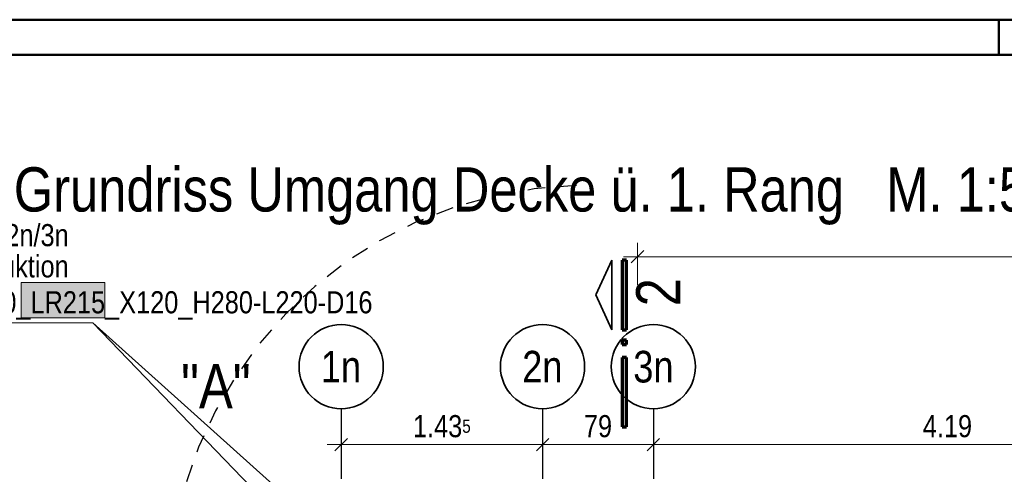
# Model space of a CAD drawing. Header units: millimetres. Extents: x 0 to 91, y -53.4 to 42.
# Tile 146 of 180: x 3.5 to 10.5, y 38.8 to 42. Entities that reach past the tile are written whole.
import ezdxf
from ezdxf.enums import TextEntityAlignment as Align

# ---------------------------------------------------------------- set-up
doc = ezdxf.new("R2010")
doc.units = ezdxf.units.MM
doc.linetypes.add('DASHDOTX2', pattern=[2, 1, -0.5, 0, -0.5])
doc.linetypes.add('HIDDEN', pattern=[0.375, 0.25, -0.125])
doc.layers.add('Achsen', color=7, linetype='Continuous', lineweight=20)
doc.styles.add('Arial Narrow', font='ARIALN.TTF')
doc.dimstyles.new('Arch_Strakon_dimstyle', dxfattribs={"dimtxt": 1, "dimasz": 1, "dimexe": 1.25, "dimexo": 0.0625, "dimgap": 1, "dimtad": 0, "dimdec": 5, "dimzin": 12, "dimdsep": 46, "dimtxsty": 'Arial Narrow', "dimblk": 'Arrowhead_Tick', "dimsah": 1, "dimcen": 0, "dimse1": 1, "dimse2": 1, "dimclrd": 6, "dimclrt": 2, "dimazin": 0, "dimtfac": 1, "dimtdec": 4, "dimtmove": 0, "dimatfit": 3, "dimldrblk": 'NONE', "dimfxl": 1, "dimtvp": 1, "dimtolj": 1, "dimtzin": 0, "dimlwd": 13, "dimarcsym": 2})

# ---------------------------------------------------------------- blocks, each defined once
blk = doc.blocks.new('Arrowhead_Tick')
at = {"color": 0, "linetype": 'Continuous', "lineweight": -2}
for p, q in [((0, 20), (0, -10)), ((-1, 0), (0, 0)), ((10, 0), (0, 0))]:
    blk.add_line(p, q, dxfattribs=at)
at = {"color": 2, "linetype": 'Continuous', "lineweight": 35}
blk.add_line((4.42, 4.42), (-4.42, -4.42), dxfattribs=at)
blk = doc.blocks.new('*D19')
at = {"layer": 'Achsen', "color": 6, "linetype": 'Continuous', "lineweight": 13}
blk.add_line((5.8242, 39.0237), (7.2392, 39.0237), dxfattribs=at)
at = {"layer": 'Defpoints', "color": 0}
for p in [(5.8142, 39.2789), (7.2492, 39.2789), (7.2492, 39.0237)]:
    blk.add_point(p, dxfattribs=at)
at = {"layer": 'Achsen', "color": 6, "lineweight": 13, "xscale": 0.01, "yscale": 0.01, "zscale": 0.01}
blk.add_blockref('Arrowhead_Tick', (7.2492, 39.0237), dxfattribs=at)
at = {"layer": 'Achsen', "color": 6, "lineweight": 13, "xscale": 0.01, "yscale": 0.01, "zscale": 0.01, "rotation": 180}
blk.add_blockref('Arrowhead_Tick', (5.8142, 39.0237), dxfattribs=at)
at = {"layer": 'Achsen', "color": 2, "lineweight": -2, "insert": (6.5317, 39.1541), "char_height": 0.1575, "attachment_point": 5, "style": 'Arial Narrow'}
blk.add_mtext('\\A1;1.43{\\A1;\\H.6x;\\S5;}', dxfattribs=at)
blk = doc.blocks.new('_None')
blk = doc.blocks.new('*D20')
at = {"layer": 'Achsen', "color": 6, "linetype": 'Continuous', "lineweight": 13}
blk.add_line((7.2592, 39.0237), (8.0292, 39.0237), dxfattribs=at)
at = {"layer": 'Defpoints', "color": 0}
for p in [(7.2492, 39.2789), (8.0392, 39.2789), (8.0392, 39.0237)]:
    blk.add_point(p, dxfattribs=at)
at = {"layer": 'Achsen', "color": 6, "lineweight": 13, "xscale": 0.01, "yscale": 0.01, "zscale": 0.01}
blk.add_blockref('Arrowhead_Tick', (8.0392, 39.0237), dxfattribs=at)
at = {"layer": 'Achsen', "color": 6, "lineweight": 13, "xscale": 0.01, "yscale": 0.01, "zscale": 0.01, "rotation": 180}
blk.add_blockref('Arrowhead_Tick', (7.2492, 39.0237), dxfattribs=at)
at = {"layer": 'Achsen', "color": 2, "lineweight": -2, "insert": (7.6442, 39.1541), "char_height": 0.1575, "attachment_point": 5, "style": 'Arial Narrow'}
blk.add_mtext('\\A1;79', dxfattribs=at)
blk = doc.blocks.new('*D21')
at = {"layer": 'Achsen', "color": 6, "linetype": 'Continuous', "lineweight": 13}
blk.add_line((8.0492, 39.0237), (12.2192, 39.0237), dxfattribs=at)
at = {"layer": 'Defpoints', "color": 0}
for p in [(8.0392, 39.2789), (12.2292, 39.2789), (12.2292, 39.0237)]:
    blk.add_point(p, dxfattribs=at)
at = {"layer": 'Achsen', "color": 6, "lineweight": 13, "xscale": 0.01, "yscale": 0.01, "zscale": 0.01}
blk.add_blockref('Arrowhead_Tick', (12.2292, 39.0237), dxfattribs=at)
at = {"layer": 'Achsen', "color": 6, "lineweight": 13, "xscale": 0.01, "yscale": 0.01, "zscale": 0.01, "rotation": 180}
blk.add_blockref('Arrowhead_Tick', (8.0392, 39.0237), dxfattribs=at)
at = {"layer": 'Achsen', "color": 2, "lineweight": -2, "insert": (10.1342, 39.1541), "char_height": 0.1575, "attachment_point": 5, "style": 'Arial Narrow'}
blk.add_mtext('\\A1;4.19', dxfattribs=at)
blk = doc.blocks.new('*D34')
at = {"color": 6, "linetype": 'Continuous', "lineweight": 13}
blk.add_line((9.9392, 37.65), (12.2192, 37.65), dxfattribs=at)
at = {"layer": 'Defpoints', "color": 0}
for p in [(12.2292, 39.2789), (12.2292, 37.65), (9.9292, 36.7548)]:
    blk.add_point(p, dxfattribs=at)
at = {"color": 6, "lineweight": 13, "xscale": 0.01, "yscale": 0.01, "zscale": 0.01}
blk.add_blockref('Arrowhead_Tick', (12.2292, 37.65), dxfattribs=at)
at = {"color": 6, "lineweight": 13, "xscale": 0.01, "yscale": 0.01, "zscale": 0.01, "rotation": 180}
blk.add_blockref('Arrowhead_Tick', (9.9292, 37.65), dxfattribs=at)
at = {"color": 3, "lineweight": -2, "insert": (11.0792, 37.7574), "char_height": 0.1125, "attachment_point": 5, "style": 'Arial Narrow'}
blk.add_mtext('\\A1;2300', dxfattribs=at)

msp = doc.modelspace()

# ---------------------------------------------------------------- hatches: boundary and pattern name
at = {"lineweight": 25, "true_color": 0xe9e9e9}
msp.add_hatch(color=254, dxfattribs=at).paths.add_polyline_path([(4.129921, 40.1781962), (4.129921, 39.9263183), (3.5341392, 39.9263183), (3.5341392, 40.1781962)])

# ---------------------------------------------------------------- linework, layer by layer
at = {"color": 4, "linetype": 'Continuous', "lineweight": 50}
for p, q in [((87.5, 42.05), (0, 42.05)), ((87.25, 41.8), (1, 41.8))]:
    msp.add_line(p, q, dxfattribs=at)
at = {"color": 4, "linetype": 'Continuous', "lineweight": 50, "ltscale": 0.2}
msp.add_line((10.5, 42.05), (10.5, 41.8), dxfattribs=at)
at = {"color": 6, "linetype": 'Continuous', "lineweight": 13}
for p, q in [((7.9257967, 40.4614784), (7.9257967, 40.1614784)), ((7.8257967, 40.3614784), (49.1695758, 40.3614784)), ((3.5341392, 39.9263183), (3.5341392, 40.1781962)), ((3.5341392, 40.1781962), (4.129921, 40.1781962)), ((4.129921, 40.1781962), (4.129921, 39.9263183)), ((4.129921, 39.9263183), (3.5341392, 39.9263183))]:
    msp.add_line(p, q, dxfattribs=at)
at = {"color": 2, "linetype": 'Continuous', "lineweight": 35}
for p, q in [((7.9699908, 40.4056726), (7.8816025, 40.3172843)), ((7.6299928, 40.089327), (7.742492, 40.3368189)), ((7.742492, 40.3368189), (7.742492, 39.8418237)), ((7.742492, 39.8418237), (7.6299928, 40.089327))]:
    msp.add_line(p, q, dxfattribs=at)
at = {"color": 1, "linetype": 'Continuous', "lineweight": 70}
for p, q in [((7.8174928, 40.3368189), (7.8174928, 39.8418237)), ((7.8474973, 40.3368189), (7.8174928, 40.3368189)), ((7.8474973, 39.8418237), (7.8474973, 40.3368189)), ((7.8174928, 39.8418237), (7.8474973, 39.8418237)), ((7.8174928, 39.7668249), (7.8174928, 39.7368185)), ((7.8474973, 39.7668249), (7.8174928, 39.7668249)), ((7.8174928, 39.7368185), (7.8474973, 39.7368185)), ((7.8474973, 39.7368185), (7.8474973, 39.7668249)), ((7.8474973, 39.6446086), (7.8174928, 39.6446086)), ((7.8174928, 39.6446086), (7.8174928, 39.1496135)), ((7.8474973, 39.1496135), (7.8474973, 39.6446086)), ((7.8174928, 39.1496135), (7.8474973, 39.1496135))]:
    msp.add_line(p, q, dxfattribs=at)
at = {"color": 3, "linetype": 'HIDDEN', "lineweight": 25, "ltscale": 0.5}
msp.add_arc((7.5762244, 37.8701894), 3, 91.61366573, 269.06314089, dxfattribs=at)
at = {"layer": 'Achsen', "color": 5, "linetype": 'Continuous', "lineweight": 18}
for q in [(3.0523799, 39.8901707), (7.3158979, 36.5041483), (7.5817377, 36.7237551)]:
    msp.add_line((4.0440779, 39.8901707), q, dxfattribs=at)
at = {"layer": 'Achsen', "color": 3, "linetype": 'DASHDOTX2', "lineweight": 25, "ltscale": 0.5}
for p, q in [((5.8141848, 39.278909), (5.8141848, 18.7616666)), ((7.2491848, 39.278909), (7.2491848, 18.7308172)), ((8.0391848, 39.278909), (8.0391848, 18.7308172))]:
    msp.add_line(p, q, dxfattribs=at)
at = {"layer": 'Achsen', "color": 2, "linetype": 'Continuous', "lineweight": 35}
for centre in [(5.8141848, 39.578909), (7.2491848, 39.578909), (8.0391848, 39.578909)]:
    msp.add_circle(centre, 0.3, dxfattribs=at)

# ---------------------------------------------------------------- texts
at = {"color": 1, "lineweight": 70, "style": 'Arial Narrow'}
for s, p in [('Grundriss Umgang Decke ü. 1. Rang   M. 1:50', (3.4814656, 40.6838299)), ('"A"', (4.6730468, 39.2828903))]:
    msp.add_text(s, height=0.315, dxfattribs=at).set_placement(p)
at = {"color": 2, "lineweight": 35, "style": 'Arial Narrow'}
for s, p in [('Anschluss Vordach Ecke 2n/3n', (1.3755297, 40.4368341)), ('2 x Isokorb-Sonderkonstruktion', (1.3755297, 40.2146828)), ('Typ XT SK-WO-M1-V2-R0_LR215_X120_H280-L220-D16', (1.3755297, 39.9587061))]:
    msp.add_text(s, height=0.1575, dxfattribs=at).set_placement(p)
at = {"color": 1, "lineweight": 70, "style": 'Arial Narrow'}
msp.add_text('2', height=0.315, rotation=90, dxfattribs=at).set_placement((8.2312116, 40.0087136))
at = {"layer": 'Achsen', "color": 4, "lineweight": 50, "style": 'Arial Narrow'}
for s, p in [('1n', (5.8125848, 39.578909)), ('2n', (7.2475848, 39.578909)), ('3n', (8.0391848, 39.578909))]:
    msp.add_text(s, height=0.225, dxfattribs=at).set_placement(p, align=Align.MIDDLE_CENTER)

# ---------------------------------------------------------------- dimensions: what is measured, and where the dimension line sits
at = {"lineweight": -2}
dim = msp.add_linear_dim(base=(12.2291848, 37.65), p1=(9.9291841, 36.75484), p2=(12.2291848, 39.278909), text='2300', dimstyle='Arch_Strakon_dimstyle', override={"dimscale": 0.01, "dimtxt": 11.25, "dimasz": 1, "dimgap": 5, "dimtad": 1, "dimjust": 0, "dimtih": 0, "dimtoh": 0, "dimdec": 3, "dimdsep": 46, "dimtxsty": 'Arial Narrow', "dimclrd": 6, "dimclrt": 3, "dimtix": 1, "dimtofl": 255, "dimtmove": 0, "dimatfit": 2, "dimfxl": 0, "dimfxlon": 0, "dimtvp": 44.444444, "dimlwd": 13}, dxfattribs=at)
dim.commit()
dim.dimension.update_dxf_attribs({"geometry": '*D34', "text_midpoint": (11.0791844, 37.65), "dimtype": 160})
at = {"layer": 'Achsen', "lineweight": -2}
for base, p1, p2, text, picture, middle in [((7.2491848, 39.0236797), (5.8141848, 39.278909), (7.2491848, 39.278909), '1.43{\\A1;\\H.6x;\\S5;}', '*D19', (6.5316848, 39.0236797)), ((8.0391848, 39.0236797), (7.2491848, 39.278909), (8.0391848, 39.278909), '79', '*D20', (7.6441848, 39.0236797)), ((12.2291848, 39.0236797), (8.0391848, 39.278909), (12.2291848, 39.278909), '4.19', '*D21', (10.1341848, 39.0236797))]:
    dim = msp.add_linear_dim(base=base, p1=p1, p2=p2, text=text, dimstyle='Arch_Strakon_dimstyle', override={"dimscale": 0.01, "dimtxt": 15.75, "dimasz": 1, "dimgap": 5, "dimtad": 1, "dimjust": 0, "dimtih": 0, "dimtoh": 0, "dimdec": 4, "dimdsep": 46, "dimtxsty": 'Arial Narrow', "dimclrd": 6, "dimclrt": 2, "dimtix": 1, "dimtofl": 255, "dimtmove": 0, "dimatfit": 2, "dimfxl": 0, "dimfxlon": 0, "dimtvp": 31.746032, "dimlwd": 13}, dxfattribs=at)
    dim.commit()
    dim.dimension.update_dxf_attribs({"geometry": picture, "text_midpoint": middle, "dimtype": 160})

doc.saveas('drawing.dxf')
